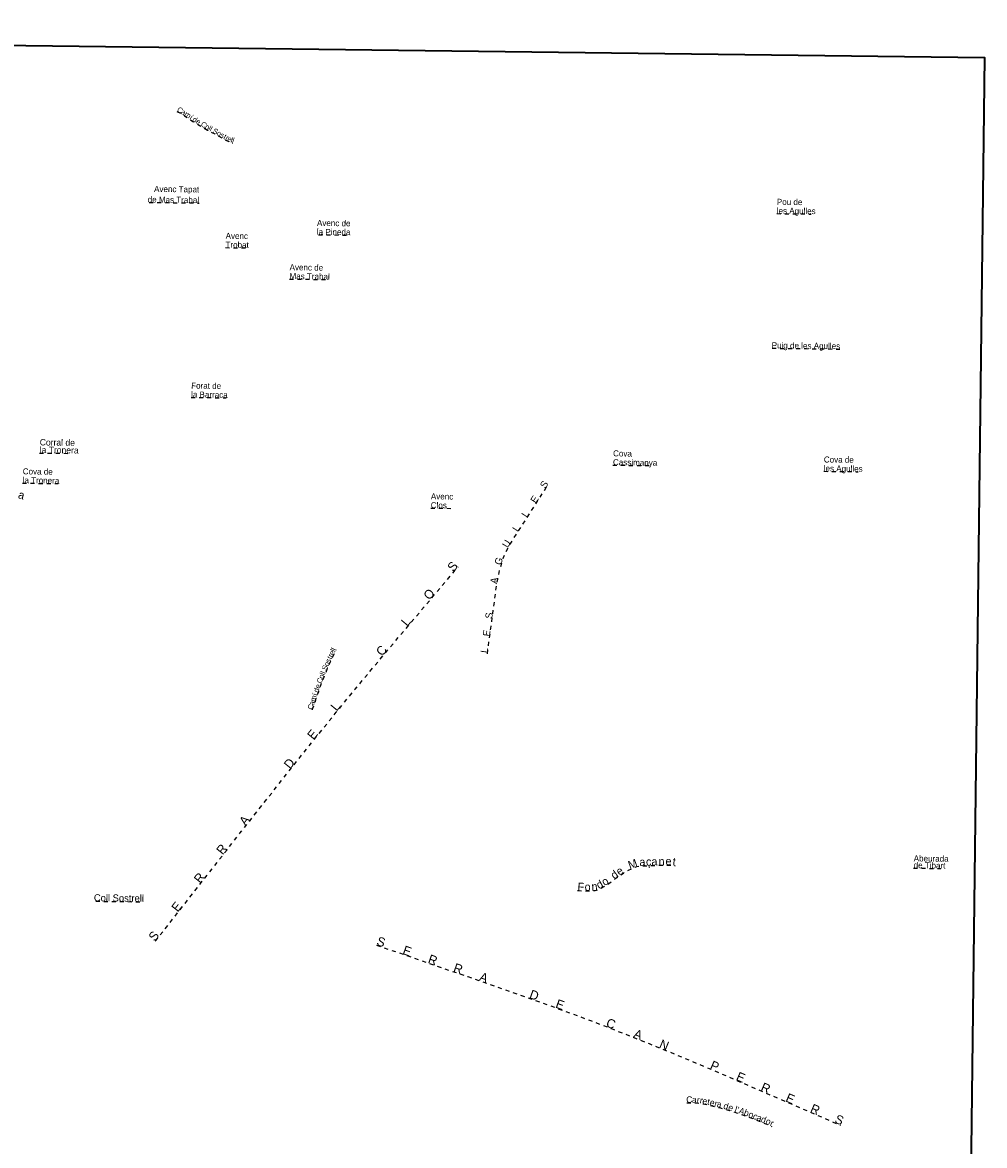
# Model space of a CAD drawing. Header units: metres. Extents: x 407555 to 411072, y 4571682 to 4574038.
# Tile 4 of 4: x 409872 to 411072, y 4572638 to 4574038. Entities that reach past the tile are written whole.
import ezdxf
from ezdxf.enums import TextEntityAlignment as Align

# ---------------------------------------------------------------- set-up
doc = ezdxf.new("R2010")
doc.units = ezdxf.units.M
doc.header["$MEASUREMENT"] = 0
doc.linetypes.add('bt5mv20_nopinta', pattern=[10, 5, -5])
for name, color, linetype, lineweight in [('TOP01_LN', 7, 'Continuous', 15), ('TOP01_TX', 7, 'Continuous', 15), ('VIR01_LN', 7, 'Continuous', 15)]:
    doc.layers.add(name, color=color, linetype=linetype, lineweight=lineweight)
doc.styles.add('106', font='txt')
doc.styles.add('110', font='txt')
doc.styles.add('111', font='txt')
doc.styles.add('112', font='txt')
doc.styles.add('114', font='txt')

msp = doc.modelspace()

# ---------------------------------------------------------------- linework, layer by layer
at = {"layer": 'TOP01_LN', "color": 6, "linetype": 'bt5mv20_nopinta', "lineweight": 25, "flags": 128}
for points in [[(410064.68, 4573927.29), (410069.15, 4573924.89), (410074.25, 4573921.95), (410079.48, 4573918.43), (410084.68, 4573914.86), (410103.01, 4573904.08), (410121.67, 4573893.83), (410127.46, 4573890.72), (410130.41, 4573889.3), (410133.45, 4573888.11), (410134.65, 4573887.7)], [(410030.24, 4573813.84), (410092.33, 4573813.07)], [(410812.73, 4573799.89), (410855.83, 4573799.35)], [(410241.28, 4573773.56), (410281.04, 4573773.07)], [(410125.3, 4573757.51), (410153.94, 4573757.15)], [(410205.09, 4573718.37), (410255.16, 4573717.75)], [(410806.93, 4573632.09), (410891.24, 4573631.04)], [(410082.33, 4573570.84), (410126.14, 4573570.3)], [(409893.53, 4573501.51), (409932.25, 4573501.03)], [(410608.5, 4573486.36), (410658.69, 4573485.73)], [(410871.34, 4573478.72), (410914.44, 4573478.19)], [(409872.31, 4573463.95), (409916.62, 4573463.39)], [(410451.89, 4573251.31), (410456.16, 4573282.86), (410462.5, 4573329.7), (410463.64, 4573337.45), (410464.81, 4573344.25), (410467.39, 4573356.09), (410469.87, 4573364.8), (410472.1, 4573371.19), (410473.99, 4573375.88), (410477.25, 4573382.7), (410481.03, 4573389.22), (410504.44, 4573425.82), (410527.84, 4573462.41), (410527.94, 4573462.56)], [(410381.25, 4573432.83), (410407.56, 4573432.5)], [(410037.8, 4572892.87), (410143.34, 4573027.53), (410202.99, 4573103.21), (410233.06, 4573140.85), (410263.35, 4573178.31), (410287.09, 4573207.24), (410329.03, 4573257.55), (410415.31, 4573359.58)], [(410233.87, 4573181.48), (410234.41, 4573183.32), (410237.87, 4573193.88), (410241.57, 4573204.36), (410243.9, 4573211), (410246.29, 4573217.62), (410249.38, 4573225.52), (410252.69, 4573233.32), (410257.07, 4573242.86), (410261.52, 4573252.37), (410263.41, 4573256.27)], [(410564.22, 4572956.23), (410565.7, 4572956.07), (410569.93, 4572955.8), (410576.29, 4572955.83), (410582.65, 4572956.07), (410586.31, 4572956.33), (410588.12, 4572956.66), (410589.91, 4572957.2), (410593.14, 4572958.62), (410597.66, 4572961.18), (410602.01, 4572964.01), (410611.87, 4572971.05), (410616.77, 4572974.61), (410621.79, 4572978.01), (410627.87, 4572981.5), (410634.29, 4572984.44), (410638.47, 4572985.94), (410640.6, 4572986.45), (410642.77, 4572986.71), (410652.45, 4572987.14), (410662.13, 4572987.47), (410669.6, 4572987.7), (410677.06, 4572987.85), (410680.4, 4572987.75), (410685.9, 4572987.1)], [(410983.42, 4572984.06), (411017.42, 4572983.63)], [(409963.67, 4572942.81), (410023.53, 4572942.06)], [(410313.8, 4572888.21), (410367.26, 4572869.55), (410427.35, 4572848.86), (410472.38, 4572833.22), (410506.09, 4572821.32), (410556.48, 4572803.04), (410581.57, 4572793.64), (410606.59, 4572784.04), (410653.78, 4572765.3), (410694.89, 4572748.43), (410730.75, 4572733.37), (410892.35, 4572663.64)], [(410700.62, 4572691.5), (410704.7, 4572691.62), (410710.49, 4572691.56), (410716.28, 4572691.01), (410729.02, 4572688.63), (410741.57, 4572685.53), (410753.67, 4572682.06), (410765.64, 4572678.21), (410776.2, 4572674.36), (410786.67, 4572670.28), (410799.3, 4572665.35), (410805.46, 4572662.58), (410806.74, 4572661.87)]]:
    msp.add_lwpolyline(points, dxfattribs=at)
at = {"layer": 'VIR01_LN', "color": 7, "linetype": 'Continuous', "lineweight": 35, "flags": 128}
msp.add_lwpolyline([(407584.03, 4574038.19), (411071.92, 4573994.66), (411043.52, 4571681.77), (407554.51, 4571725.33)], close=True, dxfattribs=at)

# ---------------------------------------------------------------- texts
at = {"layer": 'TOP01_TX', "color": 7, "linetype": 'Continuous', "lineweight": 15}
for s, height, rotation, style, p in [('C', 6.645, 331.742064, '114', (410067.062914, 4573926.009189)), ('%%237', 6.645, 325.549131, '114', (410080.920234, 4573917.440444)), ('a', 6.645, 330.073289, '114', (410071.411013, 4573923.582332)), ('m', 6.645, 326.037636, '114', (410076.581853, 4573920.378712)), ('d', 6.645, 329.534614, '114', (410085.577078, 4573914.335843)), ('e', 6.645, 329.534614, '114', (410090.000035, 4573911.720575)), ('C', 6.645, 329.534614, '114', (410096.631812, 4573907.828355)), ('o', 6.645, 329.534614, '114', (410101.193466, 4573905.136792)), ('l', 6.645, 331.225361, '114', (410104.130826, 4573903.462006)), ('l', 6.645, 331.225361, '114', (410105.900826, 4573902.492006)), ('S', 6.645, 331.225361, '114', (410111.330192, 4573899.512112)), ('o', 6.645, 331.225361, '114', (410115.83635, 4573897.034631)), ('s', 6.645, 331.225361, '114', (410119.965131, 4573894.768087)), ('t', 6.645, 331.73565, '114', (410123.259905, 4573892.976386)), ('r', 6.645, 331.73565, '114', (410125.874394, 4573891.566338)), ('e', 6.645, 334.359669, '114', (410129.228231, 4573889.876078)), ('l', 6.645, 338.595875, '114', (410132.165703, 4573888.616497)), ('l', 6.645, 341.332514, '114', (410134.056173, 4573887.905205)), ('Puig de les Agulles', 7.51002, 359.285217, '112', (410849.089223, 4573631.574023)), ('S', 8.74998, 57.398311, '110', (410526.270373, 4573459.961719)), ('E', 8.74998, 57.398311, '110', (410514.377164, 4573441.372293)), ('L', 8.74998, 57.398311, '110', (410502.762359, 4573423.197705)), ('L', 8.74998, 57.398311, '110', (410491.392359, 4573405.427705)), ('U', 8.74998, 59.887317, '110', (410479.381135, 4573386.374905)), ('S', 11.25, 49.780147, '110', (410412.743834, 4573356.533582)), ('G', 8.74998, 70.810217, '110', (410470.103015, 4573365.456014)), ('A', 8.74998, 80.196642, '110', (410464.388166, 4573341.811167)), ('O', 11.25, 49.780147, '110', (410383.442562, 4573321.88854)), ('S', 8.74998, 82.291611, '110', (410458.245833, 4573298.292183)), ('L', 11.25, 49.780147, '110', (410354.581609, 4573287.773156)), ('E', 8.74998, 82.291611, '110', (410455.294445, 4573276.426244)), ('l', 6.645, 64.0838, '114', (410262.259643, 4573253.885488)), ('e', 6.645, 64.913692, '114', (410260.874458, 4573250.997457)), ('l', 6.645, 64.0838, '114', (410263.139643, 4573255.705488)), ('C', 11.25, 50.180508, '110', (410324.132087, 4573251.67037)), ('L', 8.74998, 82.291611, '110', (410452.395949, 4573255.047955)), ('o', 6.645, 65.349347, '114', (410254.470429, 4573237.219287)), ('s', 6.645, 65.349347, '114', (410256.44613, 4573241.498428)), ('t', 6.645, 64.913692, '114', (410258.028351, 4573244.902693)), ('r', 6.645, 64.913692, '114', (410259.284208, 4573247.589288)), ('l', 6.645, 68.659333, '114', (410249.162843, 4573224.975962)), ('l', 6.645, 66.984894, '114', (410249.940158, 4573226.838903)), ('S', 6.645, 66.984894, '114', (410252.362335, 4573232.534835)), ('%%237', 6.645, 70.542969, '114', (410239.855371, 4573199.51932)), ('e', 6.645, 70.661194, '114', (410243.417673, 4573209.641898)), ('C', 6.645, 70.151667, '114', (410246.028542, 4573216.88461)), ('o', 6.645, 68.659333, '114', (410247.930539, 4573221.820167)), ('m', 6.645, 70.542969, '114', (410238.109439, 4573194.58028)), ('d', 6.645, 70.661194, '114', (410241.721169, 4573204.794872)), ('C', 6.645, 71.870036, '114', (410234.651824, 4573184.07101)), ('a', 6.645, 71.870036, '114', (410236.203563, 4573188.793338)), ('L', 11.25, 50.633931, '110', (410266.526082, 4573182.189408)), ('E', 11.25, 51.037747, '110', (410238.161887, 4573147.162451)), ('D', 11.25, 51.387703, '110', (410209.279777, 4573111.085453)), ('A', 11.25, 51.751078, '110', (410153.290027, 4573040.163719)), ('R', 11.25, 51.912556, '110', (410125.075936, 4573004.22812)), ('R', 11.25, 51.912556, '110', (410097.115936, 4572968.54812)), ('E', 11.25, 51.912556, '110', (410068.848405, 4572932.492992)), ('S', 11.25, 51.912556, '110', (410040.258803, 4572896.007244)), ('S', 11.25, 340.764269, '110', (410317.563444, 4572886.896798)), ('E', 11.25, 340.764269, '110', (410350.097926, 4572875.539064)), ('R', 11.25, 340.997072, '110', (410382.127198, 4572864.434934)), ('R', 11.25, 340.997072, '110', (410413.737198, 4572853.554934)), ('A', 11.25, 340.848669, '110', (410445.66353, 4572842.494319)), ('D', 11.25, 340.059833, '110', (410508.449335, 4572820.465187)), ('E', 11.25, 340.059833, '110', (410540.70602, 4572808.757504)), ('C', 11.25, 338.999331, '110', (410604.021366, 4572785.024119)), ('A', 11.25, 338.340603, '110', (410637.898836, 4572771.603531)), ('N', 11.25, 337.685044, '110', (410670.308735, 4572758.508814)), ('P', 11.25, 336.658947, '110', (410733.238198, 4572732.298123)), ('E', 11.25, 336.658947, '110', (410765.739701, 4572718.274323)), ('R', 11.25, 336.658947, '110', (410796.87068, 4572704.836639)), ('C', 7.96998, 1.679061, '114', (410703.863355, 4572691.595074)), ('a', 7.96998, 359.362917, '114', (410709.836245, 4572691.564133)), ('r', 7.96998, 354.614169, '114', (410714.57352, 4572691.172223)), ('r', 7.96998, 349.419994, '114', (410718.042364, 4572690.681365)), ('e', 7.96998, 349.419994, '114', (410722.466333, 4572689.859444)), ('t', 7.96998, 349.419994, '114', (410727.052653, 4572688.99999)), ('e', 7.96998, 346.124106, '114', (410731.483786, 4572688.019261)), ('E', 11.25, 336.658947, '110', (410827.449701, 4572691.644323)), ('r', 7.96998, 346.124106, '114', (410736.111887, 4572686.876877)), ('a', 7.96998, 346.124106, '114', (410740.158499, 4572685.882086)), ('d', 7.96998, 343.978428, '114', (410748.410525, 4572683.569096)), ('e', 7.96998, 342.190131, '114', (410754.303715, 4572681.852819)), ('l', 7.96998, 342.190131, '114', (410760.730636, 4572679.78528)), ("'", 7.96998, 342.190131, '114', (410763.198492, 4572678.991355)), ('A', 7.96998, 339.989278, '114', (410767.919557, 4572677.37842)), ('b', 7.96998, 339.989278, '114', (410773.751729, 4572675.253422)), ('R', 11.25, 336.658947, '110', (410858.58068, 4572678.206639)), ('o', 7.96998, 338.689761, '114', (410779.409452, 4572673.117188)), ('c', 7.96998, 338.689761, '114', (410784.768826, 4572671.017153)), ('a', 7.96998, 338.660339, '114', (410789.726891, 4572669.083436)), ('d', 7.96998, 338.660339, '114', (410795.022901, 4572667.019511)), ('o', 7.96998, 335.821331, '114', (410800.737113, 4572664.702339)), ('r', 7.96998, 335.821331, '114', (410805.283477, 4572662.661514)), ('S', 11.25, 336.658947, '110', (410888.689776, 4572665.220742))]:
    msp.add_text(s, height=height, rotation=rotation, dxfattribs=dict(at, style=style)).set_placement(p, align=Align.CENTER)
at = {"layer": 'TOP01_TX', "color": 7, "linetype": 'Continuous', "lineweight": 15, "style": '110'}
for s, height, p in [('Avenc Tapat', 7.5, (410092.508152, 4573826.278211)), ('de Mas Trabal', 7.5, (410092.327148, 4573813.065403)), ('Avenc de', 7.5, (410281.182899, 4573784.063382)), ('la Pineda', 7.5, (410281.045582, 4573773.063886)), ('Coll Sostrell', 8.74998, (410023.531995, 4572942.063164))]:
    msp.add_text(s, height=height, rotation=359.285217, dxfattribs=at).set_placement(p, align=Align.RIGHT)
at = {"layer": 'TOP01_TX', "color": 7, "linetype": 'Continuous', "lineweight": 15}
for s, height, style, p in [('Pou de', 7.5, '110', (410812.87, 4573810.89)), ('les Agulles', 7.5, '110', (410812.73, 4573799.89)), ('Avenc', 7.5, '110', (410125.44, 4573768.51)), ('Trobat', 7.5, '110', (410125.3, 4573757.51)), ('Avenc de', 7.5, '110', (410205.23, 4573729.37)), ('Mas Trabal', 7.5, '110', (410205.09, 4573718.37)), ('la Barraca', 7.5, '110', (410082.33, 4573570.84)), ('Forat de', 7.5, '110', (410082.47, 4573581.84)), ('Corral de', 7.96998, '106', (409893.65, 4573511.01)), ('la Tronera', 7.96998, '106', (409893.53, 4573501.51)), ('Cassimanya', 7.5, '110', (410608.5, 4573486.36)), ('Cova', 7.5, '110', (410608.64, 4573497.36)), ('Cova de', 7.5, '110', (410871.48, 4573489.72)), ('Cova de', 7.5, '110', (409872.45, 4573474.95)), ('les Agulles', 7.5, '110', (410871.34, 4573478.72)), ('la Tronera', 7.5, '110', (409872.31, 4573463.95)), ('Avenc', 7.5, '110', (410381.39, 4573443.83)), ('Clos', 7.5, '110', (410381.25, 4573432.83))]:
    msp.add_text(s, height=height, rotation=359.285217, dxfattribs=dict(at, style=style)).set_placement(p)
at = {"layer": 'TOP01_TX', "color": 5, "linetype": 'Continuous', "lineweight": 15, "style": '111'}
for s, rotation, p in [('a', 343.579892, (409869.57342, 4573444.387082)), ('M', 19.764428, (410634.772846, 4572984.616339)), ('%%231', 1.923292, (410653.151001, 4572987.172493)), ('a', 2.572778, (410645.40811, 4572986.826857)), ('a', 1.923292, (410660.369168, 4572987.409893)), ('n', 1.749675, (410669.247148, 4572987.691249)), ('e', 358.22505, (410677.629533, 4572987.835248)), ('t', 353.307581, (410684.342119, 4572987.286703)), ('d', 36.017403, (410613.146554, 4572971.97415)), ('e', 34.091492, (410619.581264, 4572976.511779)), ('F', 356.280375, (410568.119415, 4572955.915845)), ('o', 2.190258, (410577.083953, 4572955.857352)), ('n', 4.057903, (410585.781049, 4572956.291483)), ('d', 29.500539, (410594.362729, 4572959.310349)), ('o', 33.068897, (410601.245386, 4572963.517143))]:
    msp.add_text(s, height=10.02, rotation=rotation, dxfattribs=at).set_placement(p, align=Align.CENTER)
for s, p in [('Abeurada', (410983.53, 4572992.56)), ('de Tibart', (410983.42, 4572984.06))]:
    msp.add_text(s, height=7.51002, rotation=359.285217, dxfattribs=at).set_placement(p)

doc.saveas('drawing.dxf')
